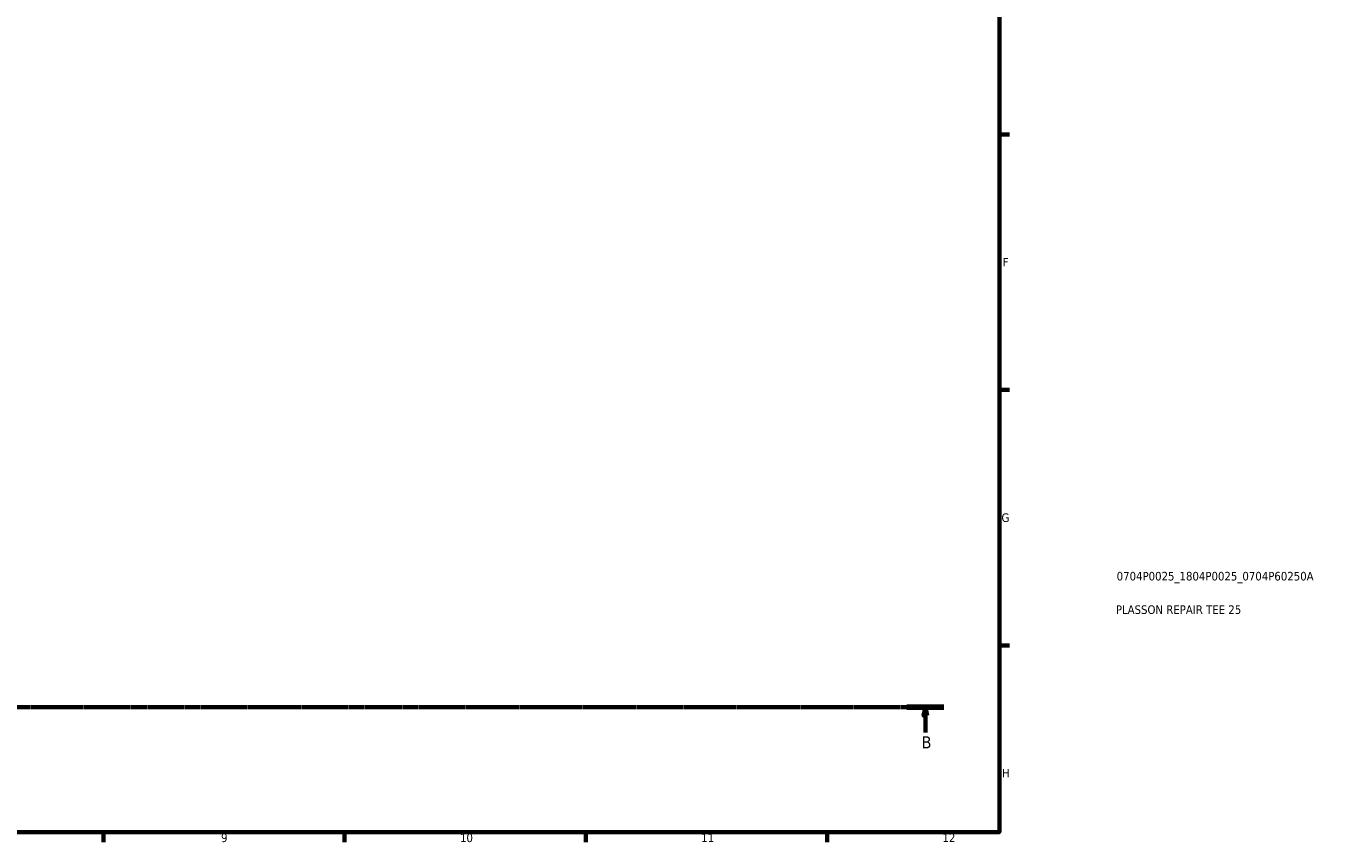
# Model space of a CAD drawing. Header units: millimetres. Extents: x 0 to 960, y 0 to 1056.
# Tile 3 of 7: x 538 to 915, y 17 to 254. Entities that reach past the tile are written whole.
import ezdxf

# ---------------------------------------------------------------- set-up
doc = ezdxf.new("R2010")
doc.units = ezdxf.units.MM
doc.linetypes.add('CHAIN', pattern=[0.7087, 0.4724, -0.0591, 0.1181, -0.0591])
for name, color, linetype, lineweight in [('Border (ISO)', 7, 'Continuous', 70), ('Section Line (ISO)', 7, 'CHAIN', 70), ('Title (ISO)', 7, 'Continuous', 50)]:
    doc.layers.add(name, color=color, linetype=linetype, lineweight=lineweight)
doc.styles.add('Label Text (ISO)', font='tahoma.ttf')
doc.styles.add('Note Text (ISO)', font='tahoma.ttf')

# ---------------------------------------------------------------- blocks, each defined once
blk = doc.blocks.new('Borders Default Border')
at = {"layer": 'Border (ISO)'}
for p, q in [((821, 222.75), (823.9, 222.75)), ((821, 148.5), (823.9, 148.5)), ((821, 74.25), (823.9, 74.25)), ((560.67, 20), (560.67, 17.1)), ((630.75, 20), (630.75, 17.1)), ((700.83, 20), (700.83, 17.1)), ((770.92, 20), (770.92, 17.1))]:
    blk.add_line(p, q, dxfattribs=at)
at = {"layer": 'Border (ISO)', "flags": 128}
blk.add_lwpolyline([(20, 20), (20, 574), (821, 574), (821, 20), (20, 20)], dxfattribs=at)
at = {"layer": 'Border (ISO)', "color": 232, "true_color": 0xca0064, "char_height": 2.5, "attachment_point": 7, "style": 'Note Text (ISO)'}
for s, insert in [('F', (822, 184.38)), ('G', (821.61, 110.08)), ('H', (821.74, 35.88)), ('9', (594.88, 17.05)), ('10', (664.29, 17.05)), ('11', (734.37, 17.1)), ('12', (804.46, 17.1))]:
    blk.add_mtext(s, dxfattribs=dict(at, insert=insert))
blk = doc.blocks.new('Title Blocks ISO')
at = {"layer": 'Title (ISO)', "color": 232, "true_color": 0xca0064, "style": 'Note Text (ISO)'}
for tag, p in [('PART_NUMBER_001', (34.08, 73.13)), ('DESCRIPTION_001', (33.84, 63.4))]:
    blk.add_attdef(tag, p, '', height=2.5, dxfattribs=at)
blk = doc.blocks.new('2dTransSection0')
at = {"layer": 'Section Line (ISO)', "linetype": 'CHAIN'}
blk.add_line((268.32, 56.35), (804.91, 56.35), dxfattribs=at)
at = {"layer": 'Section Line (ISO)', "linetype": 'Continuous', "lineweight": 140}
blk.add_line((794.08, 56.35), (804.91, 56.35), dxfattribs=at)
at = {"layer": 'Section Line (ISO)', "linetype": 'Continuous'}
for p, q in [((799.5, 56.35), (799, 53.85)), ((799, 53.85), (800, 53.85)), ((799.5, 53.85), (799.5, 56.35)), ((800, 53.85), (799.5, 56.35)), ((799.5, 48.98), (799.5, 53.85))]:
    blk.add_line(p, q, dxfattribs=at)
at = {"layer": 'Section Line (ISO)', "linetype": 'Continuous', "flags": 128}
blk.add_lwpolyline([(800, 53.85), (799.5, 56.35), (799, 53.85), (800, 53.85)], dxfattribs=at)
at = {"layer": 'Section Line (ISO)'}
blk.add_solid([(800, 53.85), (799.5, 56.35), (799, 53.85), (800, 53.85)], dxfattribs=at)
at = {"layer": 'Section Line (ISO)', "insert": (798.43, 44.35), "char_height": 3.5, "attachment_point": 7, "style": 'Label Text (ISO)'}
blk.add_mtext('B', dxfattribs=at)

msp = doc.modelspace()

# ---------------------------------------------------------------- block references
msp.add_blockref('Borders Default Border', (0, 0))
msp.add_blockref('Title Blocks ISO', (821, 20)).add_auto_attribs({'PART_NUMBER_001': '0704P0025_1804P0025_0704P60250A', 'DESCRIPTION_001': 'PLASSON REPAIR TEE 25'})
at = {"layer": 'Section Line (ISO)'}
msp.add_blockref('2dTransSection0', (0, 0), dxfattribs=at)

doc.saveas('drawing.dxf')
